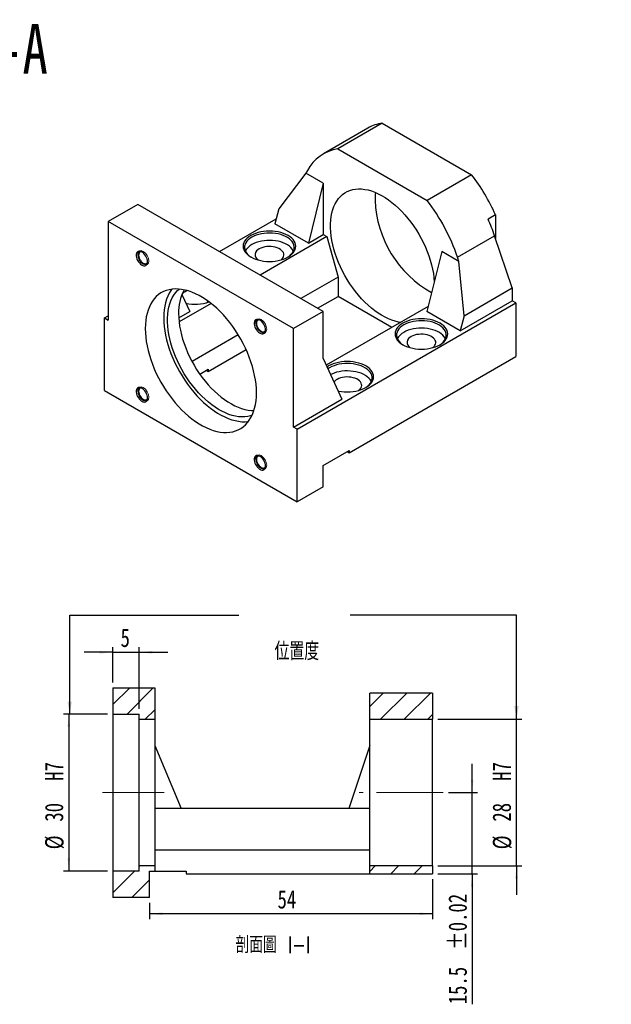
# Model space of a CAD drawing. Header units: millimetres. Extents: x 44 to 270, y 10 to 197.
# Tile 2 of 2: x 157 to 270, y 10 to 197. Entities that reach past the tile are written whole.
import ezdxf

# ---------------------------------------------------------------- set-up
doc = ezdxf.new("R2010")
doc.units = ezdxf.units.MM
doc.linetypes.add('CENTERX2', pattern=[20.32, 12.7, -2.54, 2.54, -2.54])
doc.layers.add('FORMAT', color=7, linetype='Continuous')
doc.styles.add('SLDTEXTSTYLE0', font='TXT', dxfattribs={"width": 0.75})
doc.styles.add('SLDTEXTSTYLE1', font='TXT', dxfattribs={"width": 0.75, "bigfont": 'bigfont'})
doc.styles.add('SLDTEXTSTYLE2', font='TXT', dxfattribs={"width": 0.666667})
doc.dimstyles.new('SLDDIMSTYLE1', dxfattribs={"dimtxt": 0.18, "dimasz": 2.5, "dimexe": 0, "dimexo": 0.0625, "dimgap": 0, "dimtad": 0, "dimtih": 1, "dimtoh": 1, "dimdec": 0, "dimrnd": 1e-09, "dimzin": 0, "dimdsep": 46, "dimtxsty": 'Standard', "dimsah": 1, "dimcen": 0.09, "dimadec": 0, "dimazin": 0, "dimtfac": 2.5, "dimtdec": 0, "dimtofl": 0, "dimtmove": 0, "dimatfit": 3, "dimfxl": 1, "dimfrac": 2, "dimtolj": 1, "dimtzin": 0, "dimarcsym": 0})
doc.dimstyles.new('SLDDIMSTYLE2', dxfattribs={"dimtxt": 3.5, "dimasz": 2.5, "dimexe": 0, "dimexo": 0.0625, "dimgap": 0.875, "dimtad": 1, "dimrnd": 1e-09, "dimzin": 12, "dimdsep": 46, "dimtxsty": 'SLDTEXTSTYLE0', "dimsah": 1, "dimcen": 0.09, "dimadec": 0, "dimazin": 3, "dimtfac": 1, "dimtofl": 0, "dimtmove": 0, "dimatfit": 3, "dimfxl": 1, "dimfrac": 2, "dimtolj": 1, "dimtzin": 12, "dimarcsym": 0})
doc.dimstyles.new('SLDDIMSTYLE3', dxfattribs={"dimtxt": 3.5, "dimasz": 2.5, "dimexe": 0, "dimexo": 0.0625, "dimgap": 0.875, "dimtad": 0, "dimtih": 1, "dimtoh": 1, "dimdec": 1, "dimrnd": 1e-09, "dimzin": 12, "dimdsep": 46, "dimtxsty": 'SLDTEXTSTYLE0', "dimsah": 1, "dimcen": 0, "dimadec": 0, "dimazin": 3, "dimtfac": 1, "dimtofl": 0, "dimtmove": 0, "dimatfit": 3, "dimfxl": 1, "dimfrac": 2, "dimtolj": 1, "dimtzin": 12, "dimarcsym": 0})
doc.dimstyles.new('SLDDIMSTYLE4', dxfattribs={"dimtxt": 3.5, "dimasz": 2.5, "dimexe": 0, "dimexo": 0.0625, "dimgap": 0.875, "dimtad": 1, "dimrnd": 1e-09, "dimzin": 12, "dimdsep": 46, "dimtxsty": 'SLDTEXTSTYLE0', "dimsah": 1, "dimcen": 0.09, "dimadec": 0, "dimazin": 3, "dimtfac": 1, "dimtmove": 0, "dimatfit": 0, "dimfxl": 1, "dimfrac": 2, "dimtolj": 1, "dimtzin": 12, "dimarcsym": 0})
doc.dimstyles.new('SLDDIMSTYLE5', dxfattribs={"dimtxt": 3.5, "dimasz": 2.5, "dimexe": 0, "dimexo": 0.0625, "dimgap": 0.875, "dimtad": 1, "dimdec": 1, "dimrnd": 1e-09, "dimzin": 12, "dimdsep": 46, "dimtxsty": 'SLDTEXTSTYLE0', "dimsah": 1, "dimcen": 0.09, "dimadec": 0, "dimazin": 3, "dimtol": 1, "dimtp": 0.02, "dimtm": 0.02, "dimtfac": 1, "dimtmove": 0, "dimatfit": 0, "dimfxl": 1, "dimfrac": 2, "dimtolj": 1, "dimarcsym": 0})

# ---------------------------------------------------------------- blocks, each defined once
blk = doc.blocks.new('SW_SYMBOL_HOLE_SPOT')
at = {"layer": 'FORMAT', "color": 0}
for p, q in [((0, 875), (0, 75)), ((1600, 75), (1600, 875)), ((0, 75), (1600, 75))]:
    blk.add_line(p, q, dxfattribs=at)
blk = doc.blocks.new('_D_7')
at = {"layer": 'FORMAT'}
for p, q in [((93.43, 128.41), (101.26, 99.18)), ((101.26, 99.18), (143.26, 99.18))]:
    blk.add_line(p, q, dxfattribs=at)
blk.add_solid([(93.43, 128.41), (93.83, 125.93), (94.32, 126.06)], dxfattribs=at)
at = {"layer": 'FORMAT', "xscale": 0.0044707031, "yscale": 0.0044707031, "zscale": 0.0044707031}
blk.add_blockref('SW_SYMBOL_HOLE_SPOT', (109.87, 99.67), dxfattribs=at)
at = {"layer": 'FORMAT', "char_height": 3.5, "attachment_point": 1}
for s, insert, style in [('4 x', (102.85, 109.35), 'SLDTEXTSTYLE2'), ('%%c', (110.26, 109.3), 'SLDTEXTSTYLE0'), ('5.5 \\M+18AAE\\M+19153\\M+18AD1\\M+190FA', (116.85, 109.35), 'SLDTEXTSTYLE1'), ('%%c', (119.32, 103.69), 'SLDTEXTSTYLE0'), ('9.50', (125.91, 103.75), 'SLDTEXTSTYLE0')]:
    blk.add_mtext(s, dxfattribs=dict(at, insert=insert, style=style))
blk = doc.blocks.new('_D_8')
at = {"layer": 'FORMAT', "color": 7}
for p, q in [((251.53, 63.97), (251.53, 69.47)), ((236.53, 63.97), (252.53, 63.97)), ((251.53, 35.97), (251.53, 63.97)), ((236.53, 35.97), (252.53, 35.97)), ((251.53, 35.97), (251.53, 30.47))]:
    blk.add_line(p, q, dxfattribs=at)
for points in [[(251.53, 63.97), (251.78, 66.47), (251.28, 66.47)], [(251.53, 35.97), (251.28, 33.47), (251.78, 33.47)]]:
    blk.add_solid(points, dxfattribs=at)
at = {"layer": 'FORMAT', "color": 7, "char_height": 3.5, "attachment_point": 1, "rotation": 90, "style": 'SLDTEXTSTYLE0'}
for s, insert in [('H7', (246.96, 52.23)), ('28', (246.96, 44.43)), ('%%c', (247.02, 39.15))]:
    blk.add_mtext(s, dxfattribs=dict(at, insert=insert))
blk = doc.blocks.new('_D_9')
at = {"layer": 'FORMAT', "color": 7}
for p, q in [((173.53, 64.97), (165.12, 64.97)), ((166.12, 64.97), (166.12, 34.97)), ((173.53, 34.97), (165.12, 34.97))]:
    blk.add_line(p, q, dxfattribs=at)
for points in [[(166.12, 64.97), (165.87, 62.47), (166.37, 62.47)], [(166.12, 34.97), (166.37, 37.47), (165.87, 37.47)]]:
    blk.add_solid(points, dxfattribs=at)
at = {"layer": 'FORMAT', "color": 7, "char_height": 3.5, "attachment_point": 1, "rotation": 90, "style": 'SLDTEXTSTYLE0'}
for s, insert in [('H7', (161.55, 52.23)), ('30', (161.55, 44.43)), ('%%c', (161.6, 39.15))]:
    blk.add_mtext(s, dxfattribs=dict(at, insert=insert))
blk = doc.blocks.new('_D_10')
at = {"layer": 'FORMAT', "color": 7}
for p, q in [((235.53, 33.47), (235.53, 25.85)), ((181.53, 28.97), (181.53, 25.85)), ((235.53, 26.85), (181.53, 26.85))]:
    blk.add_line(p, q, dxfattribs=at)
for points in [[(181.53, 26.85), (184.03, 26.6), (184.03, 27.1)], [(235.53, 26.85), (233.03, 27.1), (233.03, 26.6)]]:
    blk.add_solid(points, dxfattribs=at)
at = {"layer": 'FORMAT', "color": 7, "insert": (205.94, 31.36), "char_height": 3.5, "attachment_point": 1, "style": 'SLDTEXTSTYLE0'}
blk.add_mtext('54', dxfattribs=at)
blk = doc.blocks.new('_D_11')
at = {"layer": 'FORMAT', "color": 7}
for p, q in [((174.53, 70.97), (174.53, 77.75)), ((179.53, 65.97), (179.53, 77.75)), ((174.53, 76.75), (169.03, 76.75)), ((174.53, 76.75), (179.53, 76.75)), ((179.53, 76.75), (185.03, 76.75))]:
    blk.add_line(p, q, dxfattribs=at)
for points in [[(174.53, 76.75), (172.03, 77), (172.03, 76.5)], [(179.53, 76.75), (182.03, 76.5), (182.03, 77)]]:
    blk.add_solid(points, dxfattribs=at)
at = {"layer": 'FORMAT', "color": 7, "insert": (175.99, 81.26), "char_height": 3.5, "attachment_point": 1, "style": 'SLDTEXTSTYLE0'}
blk.add_mtext('5', dxfattribs=at)
blk = doc.blocks.new('_D_12')
at = {"layer": 'FORMAT', "color": 7}
for p, q in [((243.07, 49.97), (243.07, 55.47)), ((238.53, 49.97), (244.07, 49.97)), ((243.07, 34.47), (243.07, 49.97)), ((236.53, 34.47), (244.07, 34.47)), ((243.07, 34.47), (243.07, 9.58))]:
    blk.add_line(p, q, dxfattribs=at)
for points in [[(243.07, 49.97), (243.32, 52.47), (242.82, 52.47)], [(243.07, 34.47), (242.82, 31.97), (243.32, 31.97)]]:
    blk.add_solid(points, dxfattribs=at)
at = {"layer": 'FORMAT', "color": 7, "char_height": 3.5, "attachment_point": 1, "rotation": 90, "style": 'SLDTEXTSTYLE0'}
for s, insert in [('±0.02', (238.55, 19.94)), ('15.5', (238.55, 9.58))]:
    blk.add_mtext(s, dxfattribs=dict(at, insert=insert))

msp = doc.modelspace()

# ---------------------------------------------------------------- hatches: boundary and pattern name
at = {"linetype": 'Continuous', "lineweight": 18}
h = msp.add_hatch(dxfattribs=at)
h.set_pattern_fill('ANSI31', style=0)
h.paths.add_polyline_path([(179.528, 64.971), (179.528, 63.971), (182.528, 63.971), (182.528, 69.971), (174.528, 69.971), (174.528, 64.971)], flags=0)
h = msp.add_hatch(dxfattribs=at)
h.set_pattern_fill('ANSI31', style=0)
h.paths.add_polyline_path([(235.528, 63.971), (235.528, 68.971), (223.528, 68.971), (223.528, 63.971)], flags=0)
h = msp.add_hatch(dxfattribs=at)
h.set_pattern_fill('ANSI31', style=0)
h.paths.add_polyline_path([(182.528, 34.971), (182.528, 35.971), (179.528, 35.971), (179.528, 34.971), (174.528, 34.971), (174.528, 29.971), (181.528, 29.971), (181.528, 34.971)], flags=0)
h = msp.add_hatch(dxfattribs=at)
h.set_pattern_fill('ANSI31', style=0)
h.paths.add_polyline_path([(235.528, 34.471), (235.528, 35.971), (223.528, 35.971), (223.528, 34.471)], flags=0)

# ---------------------------------------------------------------- linework, layer by layer
at = {"color": 7, "linetype": 'Continuous', "lineweight": 25}
for p, q in [((223.198, 176.774), (214.713, 171.875)), ((225.925, 177.721), (217.44, 172.823)), ((225.925, 177.721), (242.969, 167.882)), ((217.44, 172.823), (234.484, 162.984)), ((211.366, 168.164), (206.163, 161.369)), ((211.643, 168.663), (211.366, 168.164)), ((214.648, 166.269), (211.366, 168.164)), ((242.969, 167.882), (234.484, 162.984)), ((214.648, 166.269), (211.82, 154.838)), ((214.648, 166.269), (214.648, 156.471)), ((179.293, 162.189), (173.636, 158.923)), ((214.648, 141.778), (179.293, 162.189)), ((206.163, 161.369), (205.456, 158.512)), ((247.529, 160.192), (246.114, 159.376)), ((247.529, 160.192), (247.529, 155.69)), ((173.636, 158.923), (173.636, 140.142)), ((208.991, 138.513), (173.636, 158.923)), ((194.852, 153.207), (205.691, 159.464)), ((211.82, 154.838), (205.456, 158.512)), ((215.355, 156.062), (202.63, 148.716)), ((211.82, 154.838), (214.648, 156.471)), ((214.648, 156.471), (215.355, 156.062)), ((215.355, 156.062), (217.477, 148.305)), ((240.281, 152.131), (247.352, 156.213)), ((250.711, 146.266), (247.352, 156.213)), ((237.276, 153.207), (234.447, 141.775)), ((240.557, 151.312), (237.276, 153.207)), ((240.557, 151.312), (240.281, 152.131)), ((241.518, 140.959), (240.557, 151.312)), ((217.477, 148.305), (210.409, 144.226)), ((217.477, 148.305), (217.477, 144.631)), ((187.708, 145.033), (189.192, 141.775)), ((241.518, 140.959), (250.711, 146.266)), ((250.711, 146.266), (250.711, 143.816)), ((193.257, 143.306), (187.16, 139.786)), ((209.698, 119.324), (251.418, 143.408)), ((213.592, 142.388), (217.477, 144.631)), ((227.728, 138.713), (217.477, 144.631)), ((240.811, 138.101), (250.711, 143.816)), ((251.418, 143.408), (250.711, 143.816)), ((251.418, 143.408), (251.418, 133.201)), ((172.929, 140.551), (173.636, 140.959)), ((187.095, 140.564), (189.192, 141.775)), ((214.648, 141.778), (208.991, 138.513)), ((214.648, 132.796), (214.648, 141.778)), ((234.683, 142.728), (215.238, 131.502)), ((240.811, 138.101), (234.447, 141.775)), ((241.518, 140.959), (240.811, 138.101)), ((172.929, 126.669), (172.929, 140.551)), ((172.929, 140.551), (173.636, 140.142)), ((198.453, 137.323), (189.626, 132.228)), ((208.991, 119.732), (208.991, 138.513)), ((192.728, 130.344), (199.949, 134.513)), ((214.648, 132.796), (218.184, 125.039)), ((219.598, 114.832), (251.418, 133.201)), ((191.112, 129.819), (192.728, 130.752)), ((192.374, 130.548), (192.728, 130.344)), ((192.728, 130.752), (192.728, 130.344)), ((215.691, 131.376), (215.384, 131.182)), ((215.886, 131.039), (215.548, 130.823)), ((172.929, 126.669), (209.698, 105.443)), ((208.991, 119.732), (218.184, 125.039)), ((209.698, 119.324), (208.991, 119.732)), ((209.698, 105.443), (209.698, 119.324)), ((214.648, 112.383), (219.598, 115.24)), ((219.244, 115.036), (219.598, 114.832)), ((219.598, 115.24), (219.598, 114.832)), ((214.648, 108.3), (214.648, 112.383)), ((214.648, 108.3), (209.698, 105.443)), ((174.528, 69.971), (174.528, 64.971)), ((174.528, 69.971), (182.528, 69.971)), ((182.528, 69.971), (182.528, 63.971)), ((235.528, 68.971), (223.528, 68.971)), ((223.528, 63.971), (223.528, 68.971)), ((235.528, 68.971), (235.528, 63.971)), ((174.528, 64.971), (174.528, 34.971)), ((174.528, 64.971), (179.528, 64.971)), ((179.528, 63.971), (179.528, 64.971)), ((179.528, 35.971), (179.528, 63.971)), ((179.528, 63.971), (182.528, 63.971)), ((182.528, 63.971), (182.528, 35.971)), ((223.528, 35.971), (223.528, 63.971)), ((223.528, 63.971), (235.528, 63.971)), ((235.528, 35.971), (235.528, 63.971)), ((182.528, 58.971), (187.528, 46.971)), ((223.528, 58.971), (219.528, 46.971)), ((223.528, 46.971), (182.528, 46.971)), ((223.528, 38.971), (182.528, 38.971)), ((182.528, 35.971), (179.528, 35.971)), ((179.528, 34.971), (179.528, 35.971)), ((182.528, 35.971), (182.528, 34.971)), ((235.528, 35.971), (223.528, 35.971)), ((223.528, 34.471), (223.528, 35.971)), ((235.528, 35.971), (235.528, 34.471)), ((179.528, 34.971), (174.528, 34.971)), ((174.528, 34.971), (174.528, 29.971)), ((181.528, 29.971), (181.528, 34.971)), ((181.528, 34.971), (182.528, 34.971)), ((182.528, 34.971), (188.528, 34.971)), ((188.528, 34.971), (188.528, 34.471)), ((188.528, 34.471), (223.528, 34.471)), ((223.528, 34.471), (235.528, 34.471)), ((181.528, 29.971), (174.528, 29.971))]:
    msp.add_line(p, q, dxfattribs=at)
at = {"color": 7, "linetype": 'Continuous', "lineweight": 25, "flags": 128}
for points in [[(229.409, 139.683), (229.021, 139.751), (228.392, 139.904), (227.753, 140.112), (227.105, 140.374), (226.453, 140.688), (225.798, 141.053), (225.144, 141.468), (224.494, 141.931), (223.85, 142.439), (223.216, 142.991), (222.593, 143.584), (221.985, 144.216), (221.395, 144.883), (220.824, 145.583), (220.276, 146.313), (219.753, 147.069), (219.257, 147.849), (218.79, 148.649), (218.355, 149.464), (217.953, 150.293), (217.586, 151.131), (217.256, 151.974), (216.963, 152.819), (216.71, 153.663), (216.498, 154.5), (216.326, 155.329), (216.197, 156.144), (216.111, 156.943), (216.068, 157.723), (216.068, 158.479), (216.111, 159.208), (216.197, 159.907), (216.326, 160.574), (216.498, 161.205), (216.71, 161.797), (216.963, 162.348), (217.256, 162.856), (217.586, 163.318), (217.953, 163.732), (218.355, 164.096), (218.79, 164.409), (219.257, 164.67), (219.753, 164.877), (220.276, 165.029), (220.824, 165.126), (221.395, 165.168), (221.985, 165.153), (222.593, 165.083), (223.216, 164.957), (223.85, 164.776), (224.494, 164.542), (225.144, 164.253), (225.798, 163.913), (226.453, 163.523), (227.105, 163.084), (227.753, 162.598), (228.392, 162.068), (229.021, 161.495), (229.637, 160.882), (230.236, 160.233), (230.817, 159.549), (231.376, 158.833), (231.912, 158.09), (232.422, 157.321), (232.904, 156.531), (233.355, 155.723), (233.774, 154.901), (234.159, 154.067), (234.508, 153.226), (234.819, 152.381), (235.092, 151.537), (235.325, 150.696), (235.517, 149.862), (235.667, 149.04), (235.775, 148.232), (235.84, 147.442), (235.841, 147.41)], [(200.842, 156.277), (200.466, 156.034), (200.14, 155.769), (199.868, 155.484), (199.652, 155.184), (199.496, 154.871), (199.402, 154.55), (199.37, 154.226), (199.402, 153.901), (199.496, 153.58), (199.652, 153.267), (199.868, 152.967), (200.14, 152.682), (200.466, 152.417), (200.842, 152.174), (201.262, 151.958), (201.722, 151.769), (202.215, 151.612), (202.735, 151.487), (203.277, 151.397), (203.832, 151.343), (204.395, 151.325), (204.958, 151.343), (205.513, 151.397), (206.055, 151.487), (206.575, 151.612), (207.069, 151.769), (207.528, 151.958), (207.948, 152.174), (208.324, 152.417), (208.65, 152.682), (208.922, 152.967), (209.138, 153.267), (209.294, 153.58), (209.389, 153.901), (209.42, 154.226), (209.389, 154.55), (209.294, 154.871), (209.138, 155.184), (208.922, 155.484), (208.65, 155.769), (208.324, 156.034), (207.948, 156.277), (207.528, 156.493), (207.069, 156.682), (206.575, 156.839), (206.055, 156.964), (205.513, 157.054), (204.958, 157.108), (204.395, 157.126), (203.832, 157.108), (203.277, 157.054), (202.735, 156.964), (202.215, 156.839), (201.722, 156.682), (201.262, 156.493), (200.842, 156.277)], [(201.036, 155.94), (200.675, 155.706), (200.363, 155.45), (200.103, 155.176), (199.899, 154.885), (199.754, 154.584), (199.669, 154.275), (199.646, 153.962), (199.684, 153.65), (199.784, 153.342), (199.945, 153.043), (200.163, 152.756), (200.436, 152.486), (200.761, 152.235), (200.941, 152.118)], [(207.849, 152.118), (207.94, 152.176), (208.277, 152.421), (208.564, 152.687), (208.796, 152.97), (208.971, 153.266), (209.087, 153.572), (209.141, 153.884), (209.133, 154.197), (209.064, 154.507), (208.933, 154.811), (208.744, 155.104), (208.497, 155.383), (208.198, 155.644), (207.848, 155.884), (207.454, 156.099), (207.02, 156.286), (206.552, 156.444), (206.055, 156.57), (205.537, 156.663), (205.004, 156.72), (204.463, 156.743), (203.921, 156.729), (203.385, 156.68), (202.863, 156.596), (202.36, 156.479), (201.884, 156.329), (201.441, 156.148), (201.036, 155.94)], [(208.986, 153.297), (208.933, 153.402), (208.744, 153.696), (208.497, 153.975), (208.198, 154.236), (207.848, 154.475), (207.454, 154.69), (207.02, 154.878), (206.552, 155.036), (206.055, 155.162), (205.537, 155.254), (205.004, 155.312), (204.463, 155.334), (203.921, 155.321), (203.385, 155.272), (202.863, 155.188), (202.36, 155.07), (201.884, 154.92), (201.441, 154.74), (201.036, 154.531)], [(206.547, 151.604), (206.608, 151.65), (206.826, 151.851), (206.991, 152.068), (207.097, 152.297), (207.143, 152.533), (207.128, 152.77), (207.051, 153.003), (206.916, 153.227), (206.724, 153.437), (206.48, 153.628), (206.189, 153.796), (205.858, 153.937), (205.495, 154.048), (205.107, 154.126), (204.703, 154.17), (204.292, 154.179), (203.884, 154.152), (203.487, 154.091), (203.11, 153.996), (202.762, 153.87), (202.451, 153.715)], [(181.142, 151.25), (181.12, 151.513), (181.055, 151.792), (180.949, 152.073), (180.807, 152.346), (180.634, 152.6), (180.438, 152.824), (180.227, 153.009), (180.009, 153.148), (179.793, 153.234), (179.589, 153.265), (179.404, 153.238), (179.245, 153.156), (179.121, 153.021), (179.035, 152.839), (178.991, 152.618), (178.991, 152.366), (179.035, 152.094), (179.121, 151.813), (179.245, 151.534), (179.404, 151.269), (179.589, 151.029), (179.793, 150.823), (180.009, 150.66), (180.227, 150.547), (180.438, 150.489), (180.634, 150.487), (180.807, 150.541), (180.949, 150.65), (181.055, 150.809), (181.12, 151.012), (181.142, 151.25)], [(179.994, 153.155), (179.934, 153.16), (179.766, 153.135), (179.626, 153.054), (179.521, 152.921), (179.455, 152.743), (179.433, 152.529), (179.455, 152.289), (179.521, 152.036), (179.626, 151.781), (179.766, 151.539), (179.934, 151.321), (180.12, 151.137), (180.317, 150.998), (180.514, 150.91), (180.701, 150.878), (180.868, 150.903), (181.008, 150.984), (181.113, 151.116), (181.14, 151.171)], [(201.92, 126.264), (201.898, 127.061), (201.833, 127.88), (201.725, 128.718), (201.573, 129.571), (201.38, 130.435), (201.145, 131.308), (200.87, 132.185), (200.555, 133.062), (200.203, 133.937), (199.814, 134.806), (199.39, 135.664), (198.933, 136.509), (198.444, 137.337), (197.927, 138.145), (197.382, 138.929), (196.812, 139.687), (196.22, 140.414), (195.607, 141.108), (194.977, 141.767), (194.332, 142.387), (193.674, 142.966), (193.006, 143.501), (192.332, 143.991), (191.654, 144.433), (190.974, 144.825), (190.295, 145.166), (189.621, 145.455), (188.953, 145.691), (188.296, 145.871), (187.65, 145.996), (187.02, 146.065), (186.408, 146.078), (185.815, 146.035), (185.245, 145.936), (184.701, 145.781), (184.183, 145.571), (183.694, 145.306), (183.237, 144.989), (182.813, 144.62), (182.424, 144.2), (182.072, 143.732), (181.757, 143.218), (181.482, 142.659), (181.247, 142.058), (181.054, 141.417), (180.903, 140.738), (180.794, 140.026), (180.729, 139.282), (180.707, 138.51), (180.729, 137.713), (180.794, 136.894), (180.903, 136.056), (181.054, 135.203), (181.247, 134.339), (181.482, 133.466), (181.757, 132.589), (182.072, 131.712), (182.424, 130.837), (182.813, 129.968), (183.237, 129.11), (183.694, 128.265), (184.183, 127.437), (184.701, 126.629), (185.245, 125.845), (185.815, 125.087), (186.408, 124.36), (187.02, 123.666), (187.65, 123.007), (188.296, 122.387), (188.953, 121.808), (189.621, 121.273), (190.295, 120.783), (190.974, 120.341), (191.654, 119.949), (192.332, 119.608), (193.006, 119.319), (193.674, 119.083), (194.332, 118.903), (194.977, 118.778), (195.607, 118.709), (196.22, 118.696), (196.812, 118.739), (197.382, 118.838), (197.927, 118.993), (198.444, 119.203), (198.933, 119.468), (199.39, 119.785), (199.814, 120.154), (200.203, 120.574), (200.555, 121.041), (200.87, 121.556), (201.145, 122.115), (201.38, 122.716), (201.573, 123.357), (201.725, 124.036), (201.833, 124.748), (201.898, 125.492), (201.92, 126.264)], [(185.793, 146.032), (185.607, 145.774), (185.293, 145.259), (185.018, 144.7), (184.783, 144.099), (184.589, 143.458), (184.438, 142.779), (184.33, 142.067), (184.264, 141.323), (184.243, 140.551), (184.264, 139.754), (184.33, 138.935), (184.438, 138.097), (184.589, 137.244), (184.783, 136.38), (185.018, 135.507), (185.293, 134.63), (185.607, 133.753), (185.96, 132.878), (186.349, 132.009), (186.773, 131.151), (187.23, 130.306), (187.718, 129.478), (188.236, 128.67), (188.781, 127.886), (189.351, 127.128), (189.943, 126.401), (190.556, 125.707), (191.186, 125.048), (191.831, 124.428), (192.489, 123.849), (193.156, 123.314), (193.831, 122.824), (194.509, 122.382), (195.189, 121.99), (195.868, 121.649), (196.542, 121.36), (197.209, 121.124), (197.867, 120.944), (198.512, 120.819), (199.143, 120.75), (199.755, 120.737), (200.348, 120.78), (200.37, 120.783)], [(201.067, 121.943), (200.8, 121.857), (200.264, 121.732), (199.704, 121.663), (199.123, 121.649), (198.524, 121.692), (197.908, 121.79), (197.279, 121.943), (196.64, 122.151), (195.992, 122.413), (195.34, 122.727), (194.685, 123.092), (194.032, 123.507), (193.381, 123.97), (192.738, 124.478), (192.103, 125.03), (191.48, 125.623), (190.873, 126.255), (190.282, 126.922), (189.712, 127.622), (189.164, 128.352), (188.64, 129.108), (188.144, 129.888), (187.678, 130.688), (187.242, 131.503), (186.84, 132.332), (186.473, 133.17), (186.143, 134.013), (185.85, 134.858), (185.597, 135.702), (185.385, 136.539), (185.214, 137.368), (185.085, 138.183), (184.998, 138.983), (184.955, 139.762), (184.955, 140.518), (184.998, 141.247), (185.085, 141.946), (185.214, 142.613), (185.385, 143.244), (185.597, 143.836), (185.85, 144.387), (186.143, 144.895), (186.473, 145.357), (186.84, 145.771), (187.147, 146.056)], [(188.741, 145.754), (188.62, 145.706), (188.308, 145.551)], [(187.071, 141.367), (187.093, 140.599), (187.157, 139.81), (187.265, 139.002), (187.415, 138.18), (187.607, 137.346), (187.84, 136.505), (188.113, 135.66), (188.425, 134.816), (188.774, 133.975), (189.158, 133.141), (189.577, 132.318), (190.029, 131.51), (190.51, 130.72), (191.02, 129.952), (191.556, 129.208), (192.116, 128.493), (192.696, 127.809), (193.296, 127.159), (193.911, 126.547), (194.54, 125.974), (195.18, 125.443), (195.827, 124.958), (196.48, 124.518), (197.134, 124.128), (197.788, 123.788), (198.438, 123.5), (199.082, 123.265), (199.717, 123.084), (200.339, 122.959), (200.947, 122.888), (201.432, 122.872)], [(203.642, 138.261), (203.62, 138.524), (203.555, 138.803), (203.449, 139.084), (203.307, 139.357), (203.134, 139.611), (202.938, 139.835), (202.727, 140.02), (202.509, 140.159), (202.293, 140.245), (202.089, 140.276), (201.904, 140.249), (201.745, 140.167), (201.621, 140.032), (201.535, 139.85), (201.491, 139.629), (201.491, 139.377), (201.535, 139.105), (201.621, 138.824), (201.745, 138.545), (201.904, 138.28), (202.089, 138.04), (202.293, 137.834), (202.509, 137.671), (202.727, 137.558), (202.938, 137.5), (203.134, 137.498), (203.307, 137.552), (203.449, 137.661), (203.555, 137.82), (203.62, 138.023), (203.642, 138.261)], [(202.494, 140.166), (202.434, 140.171), (202.266, 140.146), (202.126, 140.065), (202.021, 139.932), (201.955, 139.754), (201.933, 139.54), (201.955, 139.3), (202.021, 139.047), (202.126, 138.792), (202.266, 138.55), (202.434, 138.332), (202.62, 138.148), (202.817, 138.009), (203.014, 137.921), (203.201, 137.889), (203.368, 137.914), (203.508, 137.995), (203.613, 138.127), (203.64, 138.182)], [(229.833, 139.54), (229.458, 139.298), (229.132, 139.032), (228.859, 138.748), (228.643, 138.447), (228.487, 138.135), (228.393, 137.814), (228.361, 137.489), (228.393, 137.164), (228.487, 136.844), (228.643, 136.531), (228.859, 136.23), (229.132, 135.946), (229.458, 135.68), (229.833, 135.438), (230.253, 135.221), (230.713, 135.033), (231.206, 134.876), (231.727, 134.751), (232.268, 134.661), (232.824, 134.607), (233.386, 134.588), (233.949, 134.607), (234.505, 134.661), (235.046, 134.751), (235.567, 134.876), (236.06, 135.033), (236.52, 135.221), (236.94, 135.438), (237.315, 135.68), (237.641, 135.946), (237.914, 136.23), (238.13, 136.531), (238.286, 136.844), (238.38, 137.164), (238.411, 137.489), (238.38, 137.814), (238.286, 138.135), (238.13, 138.447), (237.914, 138.748), (237.641, 139.032), (237.315, 139.298), (236.94, 139.54), (236.52, 139.757), (236.06, 139.945), (235.567, 140.103), (235.046, 140.227), (234.505, 140.317), (233.949, 140.372), (233.386, 140.39), (232.824, 140.372), (232.268, 140.317), (231.727, 140.227), (231.206, 140.103), (230.713, 139.945), (230.253, 139.757), (229.833, 139.54)], [(230.028, 139.204), (229.667, 138.97), (229.354, 138.714), (229.094, 138.439), (228.89, 138.149), (228.745, 137.847), (228.66, 137.538), (228.637, 137.225), (228.676, 136.913), (228.776, 136.605), (228.936, 136.306), (229.154, 136.02), (229.428, 135.749), (229.753, 135.499), (229.933, 135.382)], [(236.84, 135.382), (236.932, 135.439), (237.269, 135.685), (237.555, 135.95), (237.788, 136.233), (237.963, 136.53), (238.078, 136.836), (238.132, 137.147), (238.124, 137.46), (238.055, 137.771), (237.925, 138.075), (237.735, 138.368), (237.489, 138.647), (237.189, 138.908), (236.84, 139.147), (236.446, 139.362), (236.011, 139.55), (235.543, 139.708), (235.046, 139.834), (234.528, 139.926), (233.995, 139.984), (233.454, 140.006), (232.912, 139.993), (232.377, 139.944), (231.854, 139.86), (231.352, 139.742), (230.876, 139.592), (230.433, 139.412), (230.028, 139.204)], [(237.977, 136.56), (237.925, 136.666), (237.735, 136.959), (237.489, 137.238), (237.189, 137.499), (236.84, 137.739), (236.446, 137.954), (236.011, 138.141), (235.543, 138.299), (235.046, 138.425), (234.528, 138.518), (233.995, 138.576), (233.454, 138.598), (232.912, 138.584), (232.377, 138.536), (231.854, 138.452), (231.352, 138.334), (230.876, 138.184), (230.433, 138.003), (230.028, 137.795)], [(235.539, 134.868), (235.599, 134.913), (235.818, 135.114), (235.982, 135.332), (236.089, 135.561), (236.135, 135.797), (236.119, 136.034), (236.043, 136.267), (235.907, 136.491), (235.715, 136.701), (235.471, 136.892), (235.18, 137.059), (234.85, 137.2), (234.486, 137.311), (234.098, 137.39), (233.694, 137.434), (233.284, 137.442), (232.875, 137.416), (232.478, 137.355), (232.102, 137.26), (231.753, 137.133), (231.442, 136.979)], [(217.467, 126.612), (217.585, 126.587), (218.126, 126.497), (218.682, 126.442), (219.244, 126.424), (219.807, 126.442), (220.363, 126.497), (220.904, 126.587), (221.425, 126.711), (221.918, 126.869), (222.377, 127.057), (222.798, 127.274), (223.173, 127.516), (223.499, 127.782), (223.772, 128.066), (223.987, 128.367), (224.143, 128.68), (224.238, 129), (224.269, 129.325), (224.238, 129.65), (224.143, 129.971), (223.987, 130.283), (223.772, 130.584), (223.499, 130.868), (223.173, 131.134), (222.798, 131.376), (222.377, 131.593), (221.918, 131.781), (221.425, 131.939), (220.904, 132.063), (220.363, 132.153), (219.807, 132.208), (219.244, 132.226), (218.682, 132.208), (218.126, 132.153), (217.585, 132.063), (217.064, 131.939), (216.571, 131.781), (216.111, 131.593), (215.691, 131.376), (215.691, 131.376)], [(222.698, 127.218), (222.789, 127.275), (223.127, 127.521), (223.413, 127.786), (223.646, 128.069), (223.821, 128.366), (223.936, 128.672), (223.99, 128.983), (223.982, 129.296), (223.913, 129.607), (223.782, 129.911), (223.593, 130.204), (223.347, 130.483), (223.047, 130.744), (222.698, 130.983), (222.303, 131.198), (221.869, 131.386), (221.401, 131.544), (220.904, 131.67), (220.386, 131.762), (219.853, 131.82), (219.312, 131.842), (218.77, 131.829), (218.235, 131.78), (217.712, 131.696), (217.21, 131.578), (216.734, 131.428), (216.29, 131.248), (215.886, 131.039)], [(223.835, 128.396), (223.782, 128.502), (223.593, 128.795), (223.347, 129.074), (223.047, 129.335), (222.698, 129.575), (222.303, 129.79), (221.869, 129.977), (221.401, 130.135), (220.904, 130.261), (220.386, 130.354), (219.853, 130.411), (219.312, 130.434), (218.77, 130.42), (218.235, 130.371), (217.712, 130.288), (217.21, 130.17), (216.734, 130.02), (216.29, 129.839), (216.05, 129.721)], [(221.397, 126.704), (221.457, 126.749), (221.676, 126.95), (221.84, 127.168), (221.946, 127.397), (221.992, 127.633), (221.977, 127.87), (221.901, 128.103), (221.765, 128.327), (221.573, 128.537), (221.329, 128.728), (221.038, 128.895), (220.707, 129.036), (220.344, 129.147), (219.956, 129.225), (219.552, 129.27), (219.142, 129.278), (218.733, 129.252), (218.336, 129.19), (217.959, 129.096), (217.611, 128.969), (217.3, 128.815)], [(181.142, 125.268), (181.12, 125.531), (181.055, 125.809), (180.949, 126.091), (180.807, 126.364), (180.634, 126.618), (180.438, 126.842), (180.227, 127.027), (180.009, 127.166), (179.793, 127.252), (179.589, 127.283), (179.404, 127.256), (179.245, 127.174), (179.121, 127.039), (179.035, 126.857), (178.991, 126.636), (178.991, 126.384), (179.035, 126.112), (179.121, 125.83), (179.245, 125.552), (179.404, 125.287), (179.589, 125.047), (179.793, 124.841), (180.009, 124.678), (180.227, 124.565), (180.438, 124.506), (180.634, 124.504), (180.807, 124.559), (180.949, 124.668), (181.055, 124.827), (181.12, 125.03), (181.142, 125.268)], [(179.994, 127.173), (179.934, 127.178), (179.766, 127.153), (179.626, 127.072), (179.521, 126.939), (179.455, 126.761), (179.433, 126.547), (179.455, 126.307), (179.521, 126.054), (179.626, 125.799), (179.766, 125.557), (179.934, 125.338), (180.12, 125.155), (180.317, 125.016), (180.514, 124.928), (180.701, 124.896), (180.868, 124.921), (181.008, 125.001), (181.113, 125.134), (181.14, 125.188)], [(203.642, 112.279), (203.62, 112.542), (203.555, 112.82), (203.449, 113.102), (203.307, 113.375), (203.134, 113.629), (202.938, 113.853), (202.727, 114.038), (202.509, 114.177), (202.293, 114.263), (202.089, 114.294), (201.904, 114.267), (201.745, 114.185), (201.621, 114.05), (201.535, 113.868), (201.491, 113.647), (201.491, 113.395), (201.535, 113.123), (201.621, 112.841), (201.745, 112.563), (201.904, 112.298), (202.089, 112.058), (202.293, 111.852), (202.509, 111.689), (202.727, 111.576), (202.938, 111.518), (203.134, 111.515), (203.307, 111.57), (203.449, 111.679), (203.555, 111.838), (203.62, 112.041), (203.642, 112.279)], [(202.494, 114.184), (202.434, 114.189), (202.266, 114.164), (202.126, 114.083), (202.021, 113.95), (201.955, 113.772), (201.933, 113.558), (201.955, 113.318), (202.021, 113.065), (202.126, 112.81), (202.266, 112.568), (202.434, 112.35), (202.62, 112.166), (202.817, 112.027), (203.014, 111.939), (203.201, 111.907), (203.368, 111.932), (203.508, 112.012), (203.613, 112.145), (203.64, 112.2)]]:
    msp.add_lwpolyline(points, dxfattribs=at)
at = {"color": 7, "linetype": 'Continuous', "lineweight": 18, "flags": 128}
for points in [[(181.378, 151.407), (181.297, 150.984), (181.067, 150.72), (180.723, 150.653), (180.317, 150.794), (179.911, 151.122), (179.567, 151.586), (179.337, 152.116), (179.256, 152.631), (179.337, 153.053), (179.567, 153.318), (179.911, 153.385), (180.317, 153.244), (180.723, 152.916), (181.067, 152.452), (181.297, 151.922), (181.378, 151.407)], [(203.878, 138.418), (203.797, 137.995), (203.567, 137.731), (203.223, 137.664), (202.817, 137.805), (202.411, 138.133), (202.067, 138.597), (201.837, 139.127), (201.756, 139.642), (201.837, 140.064), (202.067, 140.329), (202.411, 140.396), (202.817, 140.255), (203.223, 139.927), (203.567, 139.463), (203.797, 138.933), (203.878, 138.418)], [(181.378, 125.424), (181.297, 125.002), (181.067, 124.738), (180.723, 124.671), (180.317, 124.812), (179.911, 125.139), (179.567, 125.604), (179.337, 126.134), (179.256, 126.649), (179.337, 127.071), (179.567, 127.336), (179.911, 127.403), (180.317, 127.261), (180.723, 126.934), (181.067, 126.47), (181.297, 125.94), (181.378, 125.424)], [(203.878, 112.435), (203.797, 112.013), (203.567, 111.749), (203.223, 111.682), (202.817, 111.823), (202.411, 112.15), (202.067, 112.615), (201.837, 113.145), (201.756, 113.66), (201.837, 114.082), (202.067, 114.347), (202.411, 114.414), (202.817, 114.273), (203.223, 113.945), (203.567, 113.481), (203.797, 112.951), (203.878, 112.435)]]:
    msp.add_lwpolyline(points, dxfattribs=at)
at = {"color": 7, "linetype": 'Continuous', "lineweight": 25}
for centre, radius, start, end in [((227.085, 169.988), 7.82, 98.52813, 119.80358), ((218.662, 165), 7.918, 98.88186, 152.44095), ((212.226, 144.456), 38.651, 24.02454, 37.30621), ((236.238, 163.04), 11.69, 172.91198, 180.18508), ((245.592, 163.782), 21.058, 182.12111, 240.87038), ((204.1, 139.78), 38.231, 18.84911, 37.36885), ((212.838, 144.534), 36.436, 18.69555, 24.03831), ((202.34, 151.999), 2.848, 117.23502, 152.89483), ((202.861, 152.609), 1.18, 110.36721, 238.39644), ((195.919, 141.69), 8.854, 151.55502, 182.08732), ((189.193, 143.925), 1.85, 118.54594, 143.32206), ((190.243, 151.426), 8.269, 257.65662, 288.64919), ((191.352, 144.913), 1.81, 305.57107, 318.77772), ((231.331, 135.263), 2.848, 117.23502, 152.89483), ((231.853, 135.873), 1.18, 110.36721, 238.39644), ((218.184, 127.189), 1.85, 118.54594, 143.32206)]:
    msp.add_arc(centre, radius, start, end, dxfattribs=at)
at = {"layer": 'FORMAT', "color": 7, "linetype": 'CENTERX2', "lineweight": 18}
for p, q in [((184.317, 49.971), (172.528, 49.971)), ((237.528, 49.971), (221.528, 49.971))]:
    msp.add_line(p, q, dxfattribs=at)

# ---------------------------------------------------------------- texts
at = {"layer": 'FORMAT', "color": 7, "attachment_point": 1}
for s, insert, char_height, style in [('MBL06/08-A', (113.53, 196.661), 9.525, 'SLDTEXTSTYLE0'), ('\\M+188CA\\M+19275\\M+19378', (205.37, 78.674), 3.43958, 'SLDTEXTSTYLE1')]:
    msp.add_mtext(s, dxfattribs=dict(at, insert=insert, char_height=char_height, style=style))
at = {"layer": 'FORMAT', "insert": (205.064, 22.532), "char_height": 3.175, "attachment_point": 2, "style": 'SLDTEXTSTYLE1'}
msp.add_mtext('\\M+19655\\M+196CA\\M+19AA4 I-I', dxfattribs=at)

# ---------------------------------------------------------------- dimensions: what is measured, and where the dimension line sits
at = {"layer": 'FORMAT'}
dim = msp.add_diameter_dim_2p(p1=(90.8255, 138.1146), p2=(93.4267, 128.4071), text='4 x <> 完全貫穿\\P{\\fGDT;v}%%c 9.50 \\P', dimstyle='SLDDIMSTYLE3', dxfattribs=at)
dim.commit()
dim.dimension.update_dxf_attribs({"geometry": '_D_7', "text_midpoint": (123.0504, 104.7896), "dimtype": 163})
at = {"layer": 'FORMAT', "color": 7}
for base, p1, p2, dimstyle, picture, middle in [((179.528, 76.747), (174.528, 69.971), (179.528, 64.971), 'SLDDIMSTYLE4', '_D_11', (177.284, 76.747)), ((181.528, 26.846), (235.528, 34.471), (181.528, 29.971), 'SLDDIMSTYLE2', '_D_10', (208.528, 26.846))]:
    dim = msp.add_linear_dim(base=base, p1=p1, p2=p2, dimstyle=dimstyle, dxfattribs=at)
    dim.commit()
    dim.dimension.update_dxf_attribs({"geometry": picture, "text_midpoint": middle, "dimtype": 160})
for base, p1, p2, picture, middle in [((251.528, 63.971), (235.528, 35.971), (235.528, 63.971), '_D_8', (251.528, 48.559)), ((166.116, 34.971), (174.528, 64.971), (174.528, 34.971), '_D_9', (166.116, 48.559))]:
    dim = msp.add_linear_dim(base=base, p1=p1, p2=p2, angle=90, text='%%c<>  H7', dimstyle='SLDDIMSTYLE4', dxfattribs=at)
    dim.commit()
    dim.dimension.update_dxf_attribs({"geometry": picture, "text_midpoint": middle, "dimtype": 160})
dim = msp.add_linear_dim(base=(243.066, 49.971), p1=(235.528, 34.471), p2=(237.528, 49.971), angle=90, dimstyle='SLDDIMSTYLE5', dxfattribs=at)
dim.commit()
dim.dimension.update_dxf_attribs({"geometry": '_D_12', "text_midpoint": (243.066, 20.556), "dimtype": 160})

# ---------------------------------------------------------------- leaders
for points in [[(166.288, 64.848), (166.288, 83.848), (198.559, 83.848)], [(251.538, 63.971), (251.538, 83.848), (219.786, 83.848)]]:
    msp.add_leader(points, dimstyle='SLDDIMSTYLE1', dxfattribs=at)

doc.saveas('drawing.dxf')
